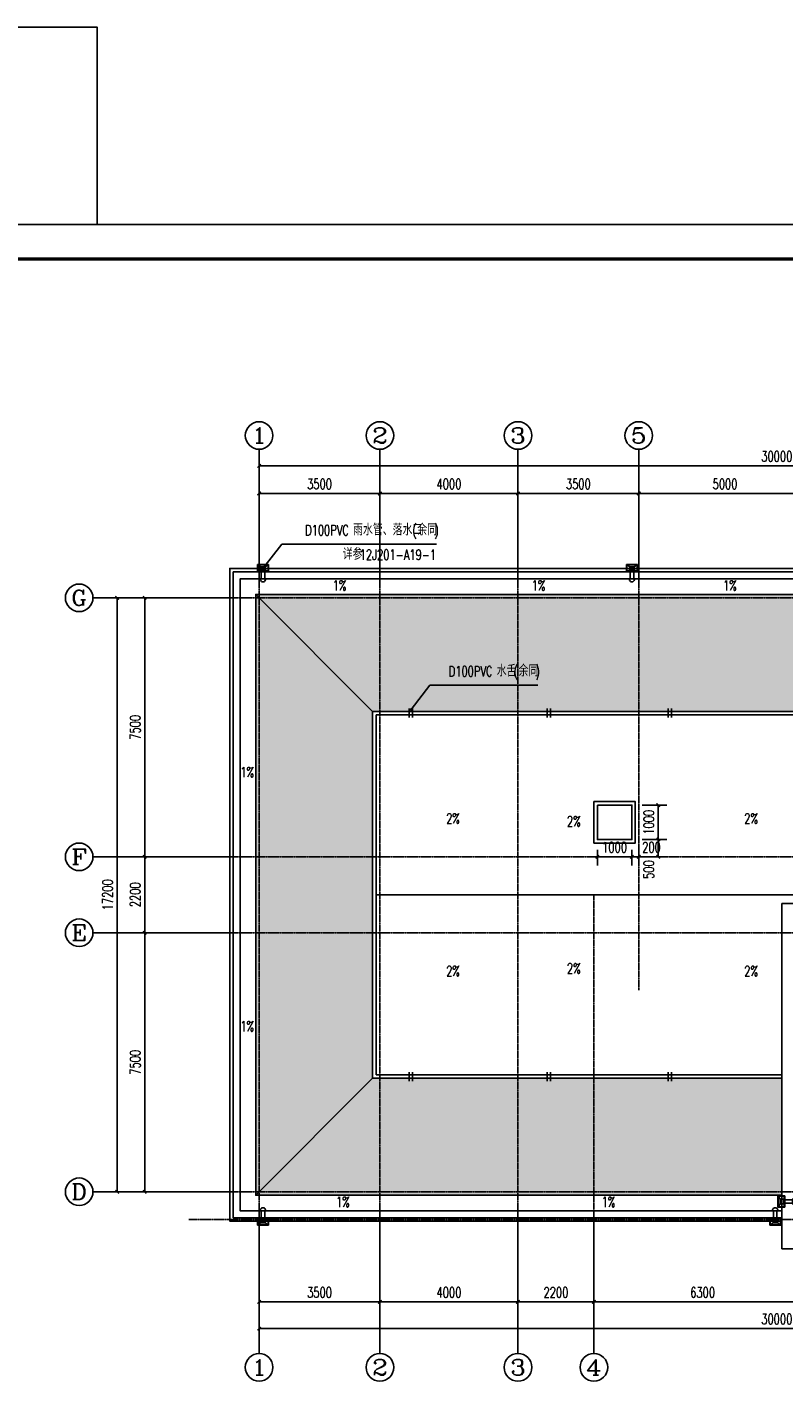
# Model space of a CAD drawing. Header units: inches. Extents: x 224620 to 3435104, y 247406 to 993300.
# Tile 49 of 109: x 269392 to 291310, y 474010 to 513549. Entities that reach past the tile are written whole.
import ezdxf
from ezdxf.enums import TextEntityAlignment as Align

# ---------------------------------------------------------------- set-up
doc = ezdxf.new("R2010")
doc.units = ezdxf.units.IN
doc.header["$MEASUREMENT"] = 0
doc.linetypes.add('CENTER', pattern=[2, 1.25, -0.25, 0.25, -0.25])
for name, color, linetype in [('AXIS', 3, 'Continuous'), ('AXIS_TEXT', 7, 'Continuous'), ('DIM_LEAD', 3, 'Continuous'), ('DIM_SYMB', 3, 'Continuous'), ('DOTE', 1, 'CENTER'), ('PUB_DIM', 3, 'Continuous'), ('PUB_TEXT', 7, 'Continuous'), ('PUB_TITLE', 4, 'Continuous'), ('WALL', 2, 'Continuous'), ('x细线', 135, 'Continuous'), ('水斗', 6, 'Continuous'), ('细线', 135, 'Continuous')]:
    doc.layers.add(name, color=color, linetype=linetype)
doc.styles.add('_TCH_AXIS', font='COMPLEX', dxfattribs={"bigfont": 'GBCBIG'})
doc.styles.add('_TCH_DIM', font='SIMPLEX', dxfattribs={"bigfont": 'GBCBIG'})
doc.styles.add('_TCH_DIM_T3', font='SIMPLEX', dxfattribs={"width": 0.705882, "bigfont": 'GBCBIG'})
doc.styles.add('COMPLEX', font='COMPLEX')
doc.styles.add('DIM_FONT', font='SIMPLEX.shx', dxfattribs={"width": 0.8})
doc.dimstyles.new('_TCH_ARCH&&100', dxfattribs={"dimtxt": 297.5, "dimasz": 100, "dimexe": 250, "dimexo": 300, "dimgap": 126.25, "dimtad": 1, "dimdec": 0, "dimzin": 0, "dimdsep": 46, "dimtxsty": '_TCH_DIM_T3', "dimblk": 'ARCHTICK', "dimcen": 0.09, "dimclrt": 7, "dimazin": 2, "dimtfac": 1, "dimtdec": 0, "dimtix": 1, "dimtmove": 2, "dimatfit": 3, "dimfxl": 1, "dimtolj": 1, "dimtzin": 0, "dimarcsym": 0})
pattern_1 = [(0, (-345339, 131316.6), (647.7, 304.8), [152.4, -127, 177.8, -76.2, 228.6, -101.6]), (0, (-345186.6, 131329.3), (647.7, 304.8), [127, -482.6, 101.6, -152.4]), (0, (-344881.8, 131297.55), (647.7, 304.8), [76.2, -787.4]), (90, (-345339, 131316.6), (-215.9, 304.8), [292.1, -927.1]), (90, (-345186.6, 131316.6), (-215.9, 304.8), [285.75, -933.45]), (90, (-345059.6, 131316.6), (-215.9, 304.8), [266.7, -952.5]), (90, (-344881.8, 131297.55), (-215.9, 304.8), [292.1, -927.1]), (90, (-344805.6, 131297.55), (-215.9, 304.8), [292.1, -927.1]), (90, (-344577, 131316.6), (-215.9, 304.8), [279.4, -939.8])]

# ---------------------------------------------------------------- blocks, each defined once
blk = doc.blocks.new('wrtgtg')
at = {"layer": 'PUB_TITLE'}
blk.add_line((-75296, 53559), (8804, 53559), dxfattribs=at)
blk.add_lwpolyline([(-75296, -5841), (8804, -5841), (8804, 53559), (-75296, 53559)], close=True, dxfattribs=at)
at = {"layer": 'PUB_TITLE', "const_width": 100}
blk.add_lwpolyline([(-72796, -4841), (7804, -4841), (7804, 52559), (-72796, 52559)], close=True, dxfattribs=at)
blk = doc.blocks.new('_L1WAO')
for p, q in [((0, 180), (-320, 180)), ((-320, 180), (-320, 0)), ((-320, 0), (0, 0)), ((-224, 116), (-310, 170)), ((-10, 170), (-310, 170)), ((-310, 170), (-310, 10)), ((-310, 170), (-310, 170)), ((-224, 26), (-310, 10)), ((-310, 10), (-10, 10)), ((-310, 10), (-310, 10)), ((-96, 116), (-224, 116)), ((-224, 116), (-224, 26)), ((-224, 26), (-96, 26)), ((-96, 116), (-10, 170)), ((-96, 26), (-96, 116)), ((-96, 26), (-10, 10)), ((-10, 170), (-10, 170)), ((-10, 10), (-10, 170)), ((-10, 10), (-10, 10)), ((0, 0), (0, 180))]:
    blk.add_line(p, q)
at = {"style": 'DIM_FONT', "width": 0.8, "flags": 9}
for tag in ['XSIZE', 'YSIZE']:
    blk.add_attdef(tag, (0, 0), '', height=0.5, dxfattribs=at)
blk = doc.blocks.new('xcdsf')
at = {"layer": '水斗'}
for p, q in [((151845, -1119066), (151845, -1119386)), ((151856, -1119077), (151856, -1119376)), ((151915, -1119290), (151856, -1119376)), ((151915, -1119162), (151915, -1119290)), ((151915, -1119290), (152015, -1119290)), ((152265, -1119175), (152045, -1119175)), ((152265, -1119275), (152045, -1119275)), ((152245, -1119175), (152065, -1119175)), ((152245, -1119275), (152065, -1119275)), ((152265, -1119177), (152265, -1119277)), ((151845, -1119386), (152045, -1119386)), ((151856, -1119376), (152033, -1119376)), ((151856, -1119376), (151856, -1119376))]:
    blk.add_line(p, q, dxfattribs=at)
at = {"layer": '水斗', "extrusion": (0, 0, -1)}
blk.add_ellipse((152265, -1119227), major_axis=(86.9, 0), ratio=0.900657, start_param=4.712389, end_param=7.853982, dxfattribs=at)
at = {"layer": '水斗', "yscale": 1.110299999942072, "rotation": 90}
blk.add_blockref('_L1WAO', (152045, -1119066), dxfattribs=at)
blk = doc.blocks.new('_ArchTick')
at = {"color": 0, "linetype": 'ByBlock', "const_width": 0.4}
blk.add_lwpolyline([(-0.5, -0.5), (0.5, 0.5)], dxfattribs=at)
blk = doc.blocks.new('*D524')
at = {"layer": 'Defpoints', "color": 0}
for p in [(286910, 490028), (287110, 490028), (287110, 489528)]:
    blk.add_point(p, dxfattribs=at)
at = {"layer": 'PUB_DIM', "color": 0, "lineweight": -2}
for p, q in [((286910, 489528), (286810, 489528)), ((286910, 489728), (286910, 489278)), ((286910, 489528), (287110, 489528)), ((287110, 489728), (287110, 489278)), ((287110, 489528), (287210, 489528))]:
    blk.add_line(p, q, dxfattribs=at)
at = {"layer": 'PUB_DIM', "color": 0, "lineweight": -2, "xscale": 100, "yscale": 100, "zscale": 100}
blk.add_blockref('_ArchTick', (286910, 489528), dxfattribs=at)
at = {"layer": 'PUB_DIM', "color": 0, "lineweight": -2, "xscale": 100, "yscale": 100, "zscale": 100, "rotation": 180}
blk.add_blockref('_ArchTick', (287110, 489528), dxfattribs=at)
at = {"layer": 'PUB_DIM', "color": 7, "insert": (287480, 489803), "char_height": 297.5, "attachment_point": 5, "style": '_TCH_DIM_T3'}
blk.add_mtext('\\A1;200', dxfattribs=at)
blk = doc.blocks.new('*D525')
at = {"layer": 'Defpoints', "color": 0}
for p in [(285910, 490028), (286910, 490028), (286910, 489528)]:
    blk.add_point(p, dxfattribs=at)
at = {"layer": 'PUB_DIM', "color": 0, "lineweight": -2}
for p, q in [((285910, 489728), (285910, 489278)), ((285910, 489528), (286910, 489528)), ((286910, 489728), (286910, 489278))]:
    blk.add_line(p, q, dxfattribs=at)
at = {"layer": 'PUB_DIM', "color": 0, "lineweight": -2, "xscale": 100, "yscale": 100, "zscale": 100, "rotation": 180}
blk.add_blockref('_ArchTick', (285910, 489528), dxfattribs=at)
at = {"layer": 'PUB_DIM', "color": 0, "lineweight": -2, "xscale": 100, "yscale": 100, "zscale": 100}
blk.add_blockref('_ArchTick', (286910, 489528), dxfattribs=at)
at = {"layer": 'PUB_DIM', "color": 7, "insert": (286410, 489803), "char_height": 297.5, "attachment_point": 5, "style": '_TCH_DIM_T3'}
blk.add_mtext('\\A1;1000', dxfattribs=at)
blk = doc.blocks.new('*D526')
at = {"layer": 'Defpoints', "color": 0}
for p in [(286910, 490028), (287676, 490028), (286910, 489528)]:
    blk.add_point(p, dxfattribs=at)
at = {"layer": 'PUB_DIM', "color": 0, "lineweight": -2}
for p, q in [((287210, 490028), (287926, 490028)), ((287676, 489528), (287676, 490028)), ((287210, 489528), (287926, 489528))]:
    blk.add_line(p, q, dxfattribs=at)
at = {"layer": 'PUB_DIM', "color": 0, "lineweight": -2, "xscale": 100, "yscale": 100, "zscale": 100}
for p, rotation in [((287676, 490028), 90), ((287676, 489528), 270)]:
    blk.add_blockref('_ArchTick', p, dxfattribs=dict(at, rotation=rotation))
at = {"layer": 'PUB_DIM', "color": 7, "insert": (287401, 489158), "char_height": 297.5, "attachment_point": 5, "rotation": 90, "style": '_TCH_DIM_T3'}
blk.add_mtext('\\A1;500', dxfattribs=at)
blk = doc.blocks.new('*D527')
at = {"layer": 'Defpoints', "color": 0}
for p in [(286910, 491028), (287676, 491028), (286910, 490028)]:
    blk.add_point(p, dxfattribs=at)
at = {"layer": 'PUB_DIM', "color": 0, "lineweight": -2}
for p, q in [((287210, 491028), (287926, 491028)), ((287676, 490028), (287676, 491028)), ((287210, 490028), (287926, 490028))]:
    blk.add_line(p, q, dxfattribs=at)
at = {"layer": 'PUB_DIM', "color": 0, "lineweight": -2, "xscale": 100, "yscale": 100, "zscale": 100}
for p, rotation in [((287676, 491028), 90), ((287676, 490028), 270)]:
    blk.add_blockref('_ArchTick', p, dxfattribs=dict(at, rotation=rotation))
at = {"layer": 'PUB_DIM', "color": 7, "insert": (287401, 490528), "char_height": 297.5, "attachment_point": 5, "rotation": 90, "style": '_TCH_DIM_T3'}
blk.add_mtext('\\A1;1000', dxfattribs=at)
blk = doc.blocks.new('*D535')
at = {"layer": 'AXIS', "color": 0, "lineweight": -2}
for p, q in [((274995, 487328), (272545, 487328)), ((272795, 479828), (272795, 487328)), ((274995, 479828), (272545, 479828))]:
    blk.add_line(p, q, dxfattribs=at)
at = {"layer": 'Defpoints', "color": 0}
for p in [(272795, 487328), (275295, 487328), (275295, 479828)]:
    blk.add_point(p, dxfattribs=at)
at = {"layer": 'AXIS', "color": 0, "lineweight": -2, "xscale": 100, "yscale": 100, "zscale": 100}
for p, rotation in [((272795, 487328), 90), ((272795, 479828), 270)]:
    blk.add_blockref('_ArchTick', p, dxfattribs=dict(at, rotation=rotation))
at = {"layer": 'AXIS', "color": 7, "insert": (272520, 483578), "char_height": 297.5, "attachment_point": 5, "rotation": 90, "style": '_TCH_DIM_T3'}
blk.add_mtext('\\A1;7500', dxfattribs=at)
blk = doc.blocks.new('*D536')
at = {"layer": 'AXIS', "color": 0, "lineweight": -2}
for p, q in [((274995, 489528), (272545, 489528)), ((272795, 487328), (272795, 489528)), ((274995, 487328), (272545, 487328))]:
    blk.add_line(p, q, dxfattribs=at)
at = {"layer": 'Defpoints', "color": 0}
for p in [(272795, 489528), (275295, 489528), (275295, 487328)]:
    blk.add_point(p, dxfattribs=at)
at = {"layer": 'AXIS', "color": 0, "lineweight": -2, "xscale": 100, "yscale": 100, "zscale": 100}
for p, rotation in [((272795, 489528), 90), ((272795, 487328), 270)]:
    blk.add_blockref('_ArchTick', p, dxfattribs=dict(at, rotation=rotation))
at = {"layer": 'AXIS', "color": 7, "insert": (272520, 488428), "char_height": 297.5, "attachment_point": 5, "rotation": 90, "style": '_TCH_DIM_T3'}
blk.add_mtext('\\A1;2200', dxfattribs=at)
blk = doc.blocks.new('*D537')
at = {"layer": 'AXIS', "color": 0, "lineweight": -2}
for p, q in [((274995, 497028), (272545, 497028)), ((272795, 489528), (272795, 497028)), ((274995, 489528), (272545, 489528))]:
    blk.add_line(p, q, dxfattribs=at)
at = {"layer": 'Defpoints', "color": 0}
for p in [(272795, 497028), (275295, 497028), (275295, 489528)]:
    blk.add_point(p, dxfattribs=at)
at = {"layer": 'AXIS', "color": 0, "lineweight": -2, "xscale": 100, "yscale": 100, "zscale": 100}
for p, rotation in [((272795, 497028), 90), ((272795, 489528), 270)]:
    blk.add_blockref('_ArchTick', p, dxfattribs=dict(at, rotation=rotation))
at = {"layer": 'AXIS', "color": 7, "insert": (272520, 493278), "char_height": 297.5, "attachment_point": 5, "rotation": 90, "style": '_TCH_DIM_T3'}
blk.add_mtext('\\A1;7500', dxfattribs=at)
blk = doc.blocks.new('*D538')
at = {"layer": 'AXIS', "color": 0, "lineweight": -2}
for p, q in [((274695, 497028), (271745, 497028)), ((271995, 479828), (271995, 497028)), ((274695, 479828), (271745, 479828))]:
    blk.add_line(p, q, dxfattribs=at)
at = {"layer": 'Defpoints', "color": 0}
for p in [(271995, 497028), (274995, 497028), (274995, 479828)]:
    blk.add_point(p, dxfattribs=at)
at = {"layer": 'AXIS', "color": 0, "lineweight": -2, "xscale": 100, "yscale": 100, "zscale": 100}
for p, rotation in [((271995, 497028), 90), ((271995, 479828), 270)]:
    blk.add_blockref('_ArchTick', p, dxfattribs=dict(at, rotation=rotation))
at = {"layer": 'AXIS', "color": 7, "insert": (271720, 488428), "char_height": 297.5, "attachment_point": 5, "rotation": 90, "style": '_TCH_DIM_T3'}
blk.add_mtext('\\A1;17200', dxfattribs=at)
blk = doc.blocks.new('*D539')
at = {"layer": 'AXIS', "color": 0, "lineweight": -2}
for p, q in [((276110, 478866), (276110, 475616)), ((306110, 478866), (306110, 475616)), ((276110, 475866), (306110, 475866))]:
    blk.add_line(p, q, dxfattribs=at)
at = {"layer": 'Defpoints', "color": 0}
for p in [(276110, 479166), (306110, 479166), (306110, 475866)]:
    blk.add_point(p, dxfattribs=at)
at = {"layer": 'AXIS', "color": 0, "lineweight": -2, "xscale": 100, "yscale": 100, "zscale": 100, "rotation": 180}
blk.add_blockref('_ArchTick', (276110, 475866), dxfattribs=at)
at = {"layer": 'AXIS', "color": 0, "lineweight": -2, "xscale": 100, "yscale": 100, "zscale": 100}
blk.add_blockref('_ArchTick', (306110, 475866), dxfattribs=at)
at = {"layer": 'AXIS', "color": 7, "insert": (291110, 476141), "char_height": 297.5, "attachment_point": 5, "style": '_TCH_DIM_T3'}
blk.add_mtext('\\A1;30000', dxfattribs=at)
blk = doc.blocks.new('*D540')
at = {"layer": 'Defpoints', "color": 0}
for p in [(276110, 479246), (279610, 479246), (279610, 476639)]:
    blk.add_point(p, dxfattribs=at)
at = {"layer": 'PUB_DIM', "color": 0, "lineweight": -2}
for p, q in [((276110, 478946), (276110, 476389)), ((279610, 478946), (279610, 476389)), ((276110, 476639), (279610, 476639))]:
    blk.add_line(p, q, dxfattribs=at)
at = {"layer": 'PUB_DIM', "color": 0, "lineweight": -2, "xscale": 100, "yscale": 100, "zscale": 100, "rotation": 180}
blk.add_blockref('_ArchTick', (276110, 476639), dxfattribs=at)
at = {"layer": 'PUB_DIM', "color": 0, "lineweight": -2, "xscale": 100, "yscale": 100, "zscale": 100}
blk.add_blockref('_ArchTick', (279610, 476639), dxfattribs=at)
at = {"layer": 'PUB_DIM', "color": 7, "insert": (277860, 476914), "char_height": 297.5, "attachment_point": 5, "style": '_TCH_DIM_T3'}
blk.add_mtext('\\A1;3500', dxfattribs=at)
blk = doc.blocks.new('*D541')
at = {"layer": 'Defpoints', "color": 0}
for p in [(279610, 479246), (283610, 479246), (283610, 476639)]:
    blk.add_point(p, dxfattribs=at)
at = {"layer": 'PUB_DIM', "color": 0, "lineweight": -2}
for p, q in [((279610, 478946), (279610, 476389)), ((283610, 478946), (283610, 476389)), ((279610, 476639), (283610, 476639))]:
    blk.add_line(p, q, dxfattribs=at)
at = {"layer": 'PUB_DIM', "color": 0, "lineweight": -2, "xscale": 100, "yscale": 100, "zscale": 100, "rotation": 180}
blk.add_blockref('_ArchTick', (279610, 476639), dxfattribs=at)
at = {"layer": 'PUB_DIM', "color": 0, "lineweight": -2, "xscale": 100, "yscale": 100, "zscale": 100}
blk.add_blockref('_ArchTick', (283610, 476639), dxfattribs=at)
at = {"layer": 'PUB_DIM', "color": 7, "insert": (281610, 476914), "char_height": 297.5, "attachment_point": 5, "style": '_TCH_DIM_T3'}
blk.add_mtext('\\A1;4000', dxfattribs=at)
blk = doc.blocks.new('*D542')
at = {"layer": 'Defpoints', "color": 0}
for p in [(283610, 479246), (285810, 479246), (285810, 476639)]:
    blk.add_point(p, dxfattribs=at)
at = {"layer": 'PUB_DIM', "color": 0, "lineweight": -2}
for p, q in [((283610, 478946), (283610, 476389)), ((285810, 478946), (285810, 476389)), ((283610, 476639), (285810, 476639))]:
    blk.add_line(p, q, dxfattribs=at)
at = {"layer": 'PUB_DIM', "color": 0, "lineweight": -2, "xscale": 100, "yscale": 100, "zscale": 100, "rotation": 180}
blk.add_blockref('_ArchTick', (283610, 476639), dxfattribs=at)
at = {"layer": 'PUB_DIM', "color": 0, "lineweight": -2, "xscale": 100, "yscale": 100, "zscale": 100}
blk.add_blockref('_ArchTick', (285810, 476639), dxfattribs=at)
at = {"layer": 'PUB_DIM', "color": 7, "insert": (284710, 476914), "char_height": 297.5, "attachment_point": 5, "style": '_TCH_DIM_T3'}
blk.add_mtext('\\A1;2200', dxfattribs=at)
blk = doc.blocks.new('*D543')
at = {"layer": 'Defpoints', "color": 0}
for p in [(285810, 479246), (292110, 479246), (292110, 476639)]:
    blk.add_point(p, dxfattribs=at)
at = {"layer": 'PUB_DIM', "color": 0, "lineweight": -2}
for p, q in [((285810, 478946), (285810, 476389)), ((292110, 478946), (292110, 476389)), ((285810, 476639), (292110, 476639))]:
    blk.add_line(p, q, dxfattribs=at)
at = {"layer": 'PUB_DIM', "color": 0, "lineweight": -2, "xscale": 100, "yscale": 100, "zscale": 100, "rotation": 180}
blk.add_blockref('_ArchTick', (285810, 476639), dxfattribs=at)
at = {"layer": 'PUB_DIM', "color": 0, "lineweight": -2, "xscale": 100, "yscale": 100, "zscale": 100}
blk.add_blockref('_ArchTick', (292110, 476639), dxfattribs=at)
at = {"layer": 'PUB_DIM', "color": 7, "insert": (288960, 476914), "char_height": 297.5, "attachment_point": 5, "style": '_TCH_DIM_T3'}
blk.add_mtext('\\A1;6300', dxfattribs=at)
blk = doc.blocks.new('*D547')
at = {"layer": 'AXIS', "color": 0, "lineweight": -2}
for p, q in [((276110, 499158), (276110, 500299)), ((279610, 499158), (279610, 500299)), ((276110, 500049), (279610, 500049))]:
    blk.add_line(p, q, dxfattribs=at)
at = {"layer": 'Defpoints', "color": 0}
for p in [(279610, 500049), (276110, 498858), (279610, 498858)]:
    blk.add_point(p, dxfattribs=at)
at = {"layer": 'AXIS', "color": 0, "lineweight": -2, "xscale": 100, "yscale": 100, "zscale": 100, "rotation": 180}
blk.add_blockref('_ArchTick', (276110, 500049), dxfattribs=at)
at = {"layer": 'AXIS', "color": 0, "lineweight": -2, "xscale": 100, "yscale": 100, "zscale": 100}
blk.add_blockref('_ArchTick', (279610, 500049), dxfattribs=at)
at = {"layer": 'AXIS', "color": 7, "insert": (277860, 500324), "char_height": 297.5, "attachment_point": 5, "style": '_TCH_DIM_T3'}
blk.add_mtext('\\A1;3500', dxfattribs=at)
blk = doc.blocks.new('*D548')
at = {"layer": 'AXIS', "color": 0, "lineweight": -2}
for p, q in [((279610, 499158), (279610, 500299)), ((283610, 499158), (283610, 500299)), ((279610, 500049), (283610, 500049))]:
    blk.add_line(p, q, dxfattribs=at)
at = {"layer": 'Defpoints', "color": 0}
for p in [(283610, 500049), (279610, 498858), (283610, 498858)]:
    blk.add_point(p, dxfattribs=at)
at = {"layer": 'AXIS', "color": 0, "lineweight": -2, "xscale": 100, "yscale": 100, "zscale": 100, "rotation": 180}
blk.add_blockref('_ArchTick', (279610, 500049), dxfattribs=at)
at = {"layer": 'AXIS', "color": 0, "lineweight": -2, "xscale": 100, "yscale": 100, "zscale": 100}
blk.add_blockref('_ArchTick', (283610, 500049), dxfattribs=at)
at = {"layer": 'AXIS', "color": 7, "insert": (281610, 500324), "char_height": 297.5, "attachment_point": 5, "style": '_TCH_DIM_T3'}
blk.add_mtext('\\A1;4000', dxfattribs=at)
blk = doc.blocks.new('*D549')
at = {"layer": 'AXIS', "color": 0, "lineweight": -2}
for p, q in [((283610, 499158), (283610, 500299)), ((287110, 499158), (287110, 500299)), ((283610, 500049), (287110, 500049))]:
    blk.add_line(p, q, dxfattribs=at)
at = {"layer": 'Defpoints', "color": 0}
for p in [(287110, 500049), (283610, 498858), (287110, 498858)]:
    blk.add_point(p, dxfattribs=at)
at = {"layer": 'AXIS', "color": 0, "lineweight": -2, "xscale": 100, "yscale": 100, "zscale": 100, "rotation": 180}
blk.add_blockref('_ArchTick', (283610, 500049), dxfattribs=at)
at = {"layer": 'AXIS', "color": 0, "lineweight": -2, "xscale": 100, "yscale": 100, "zscale": 100}
blk.add_blockref('_ArchTick', (287110, 500049), dxfattribs=at)
at = {"layer": 'AXIS', "color": 7, "insert": (285360, 500324), "char_height": 297.5, "attachment_point": 5, "style": '_TCH_DIM_T3'}
blk.add_mtext('\\A1;3500', dxfattribs=at)
blk = doc.blocks.new('*D550')
at = {"layer": 'AXIS', "color": 0, "lineweight": -2}
for p, q in [((287110, 499158), (287110, 500299)), ((292110, 499158), (292110, 500299)), ((287110, 500049), (292110, 500049))]:
    blk.add_line(p, q, dxfattribs=at)
at = {"layer": 'Defpoints', "color": 0}
for p in [(292110, 500049), (287110, 498858), (292110, 498858)]:
    blk.add_point(p, dxfattribs=at)
at = {"layer": 'AXIS', "color": 0, "lineweight": -2, "xscale": 100, "yscale": 100, "zscale": 100, "rotation": 180}
blk.add_blockref('_ArchTick', (287110, 500049), dxfattribs=at)
at = {"layer": 'AXIS', "color": 0, "lineweight": -2, "xscale": 100, "yscale": 100, "zscale": 100}
blk.add_blockref('_ArchTick', (292110, 500049), dxfattribs=at)
at = {"layer": 'AXIS', "color": 7, "insert": (289610, 500324), "char_height": 297.5, "attachment_point": 5, "style": '_TCH_DIM_T3'}
blk.add_mtext('\\A1;5000', dxfattribs=at)
blk = doc.blocks.new('*D554')
at = {"layer": 'AXIS', "color": 0, "lineweight": -2}
for p, q in [((276110, 499158), (276110, 501099)), ((306110, 499158), (306110, 501099)), ((276110, 500849), (306110, 500849))]:
    blk.add_line(p, q, dxfattribs=at)
at = {"layer": 'Defpoints', "color": 0}
for p in [(306110, 500849), (276110, 498858), (306110, 498858)]:
    blk.add_point(p, dxfattribs=at)
at = {"layer": 'AXIS', "color": 0, "lineweight": -2, "xscale": 100, "yscale": 100, "zscale": 100, "rotation": 180}
blk.add_blockref('_ArchTick', (276110, 500849), dxfattribs=at)
at = {"layer": 'AXIS', "color": 0, "lineweight": -2, "xscale": 100, "yscale": 100, "zscale": 100}
blk.add_blockref('_ArchTick', (306110, 500849), dxfattribs=at)
at = {"layer": 'AXIS', "color": 7, "insert": (291110, 501124), "char_height": 297.5, "attachment_point": 5, "style": '_TCH_DIM_T3'}
blk.add_mtext('\\A1;30000', dxfattribs=at)
blk = doc.blocks.new('_AXISO')
blk.add_circle((0, 0), 0.5)
at = {"layer": 'AXIS_TEXT', "style": 'COMPLEX', "width": 1.041667}
blk.add_attdef('A', text='', height=0.56, dxfattribs=at).set_placement((-0.25, -0.28), (0.25, -0.28), align=Align.FIT)

msp = doc.modelspace()

# ---------------------------------------------------------------- hatches: boundary and pattern name
at = {"layer": '细线'}
h = msp.add_hatch(dxfattribs=at)
h.set_pattern_fill('AR-RSHKE', color=256, scale=100)
h.set_pattern_definition(pattern_1)
h.paths.add_polyline_path([(306210.4, 497127.6), (276010.4, 497127.6), (279397.7, 493740.3), (302823, 493740.3)])
h = msp.add_hatch(dxfattribs=at)
h.set_pattern_fill('AR-RSHKE', color=256, scale=100)
h.set_pattern_definition(pattern_1)
h.paths.add_polyline_path([(279397.7, 493740.3), (276010.4, 497127.6), (276010.4, 479727.6), (279397.7, 483115)])
h = msp.add_hatch(dxfattribs=at)
h.set_pattern_fill('AR-RSHKE', color=256, scale=100)
h.set_pattern_definition(pattern_1)
h.paths.add_polyline_path([(291260.4, 483115), (279397.7, 483115), (276010.4, 479727.6), (291260.4, 479727.6)])

# ---------------------------------------------------------------- linework, layer by layer
msp.add_lwpolyline([(250809, 507840.1), (271417.2, 507840.1), (271417.2, 513548.7), (250809, 513548.7)], close=True)
at = {"layer": 'AXIS'}
for p, q in [((276110.4, 497328.7), (276110.4, 501328.7)), ((279610.4, 497328.7), (279610.4, 501328.7)), ((283610.4, 497328.7), (283610.4, 501328.7)), ((287110.4, 497328.7), (287110.4, 501328.7)), ((275295.4, 497027.6), (271295.4, 497027.6)), ((275295.4, 489527.6), (271295.4, 489527.6)), ((275295.4, 487327.6), (271295.4, 487327.6)), ((275295.4, 479827.6), (271295.4, 479827.6)), ((276110.4, 479144.2), (276110.4, 475144.2)), ((279610.4, 479144.2), (279610.4, 475144.2)), ((283610.4, 479144.2), (283610.4, 475144.2)), ((285810.4, 479144.2), (285810.4, 475144.2))]:
    msp.add_line(p, q, dxfattribs=at)
at = {"layer": 'DIM_LEAD'}
for p, q in [((276221.9, 497877.6), (276763.4, 498578.1)), ((276763.4, 498578.1), (281253.3, 498578.1)), ((280518, 493794.3), (281059.5, 494494.7)), ((281059.5, 494494.7), (284187, 494494.7))]:
    msp.add_line(p, q, dxfattribs=at)
at = {"layer": 'DIM_LEAD', "const_width": 40}
for points in [[(276209.6, 497861.8, 1), (276234.1, 497893.5, 1)], [(280505.8, 493778.5, 1), (280530.2, 493810.1, 1)]]:
    msp.add_lwpolyline(points, format="xyb", close=True, dxfattribs=at)
at = {"layer": 'DIM_SYMB'}
for points in [[(277904.4, 497354.6, 0, 0, 0), (276787.5, 497354.6, 80, 0, 0), (276487.5, 497354.6, 0, 0, 0)], [(284688.9, 497354.6, 0, 0, 0), (285805.8, 497354.6, 80, 0, 0), (286105.8, 497354.6, 0, 0, 0)], [(289215.2, 497354.6, 0, 0, 0), (288098.3, 497354.6, 80, 0, 0), (287798.3, 497354.6, 0, 0, 0)], [(275764.2, 492467.8, 0, 0, 0), (275764.2, 493584.7, 80, 0, 0), (275764.2, 493884.7, 0, 0, 0)], [(281720.4, 490885.7, 0, 0, 0), (281720.4, 492002.7, 80, 0, 0), (281720.4, 492302.7, 0, 0, 0)], [(285220.4, 490807.1, 0, 0, 0), (285220.4, 491924, 80, 0, 0), (285220.4, 492224, 0, 0, 0)], [(290357.8, 490885.7, 0, 0, 0), (290357.8, 492002.7, 80, 0, 0), (290357.8, 492302.7, 0, 0, 0)], [(281720.4, 485969.5, 0, 0, 0), (281720.4, 484852.6, 80, 0, 0), (281720.4, 484552.6, 0, 0, 0)], [(285220.4, 486048.2, 0, 0, 0), (285220.4, 484931.3, 80, 0, 0), (285220.4, 484631.3, 0, 0, 0)], [(290357.8, 485969.5, 0, 0, 0), (290357.8, 484852.6, 80, 0, 0), (290357.8, 484552.6, 0, 0, 0)], [(275764.2, 484131.4, 0, 0, 0), (275764.2, 483014.5, 80, 0, 0), (275764.2, 482714.5, 0, 0, 0)], [(277999.7, 479504.6, 0, 0, 0), (276882.8, 479504.6, 80, 0, 0), (276582.8, 479504.6, 0, 0, 0)], [(286713, 479504.6, 0, 0, 0), (287829.9, 479504.6, 80, 0, 0), (288129.9, 479504.6, 0, 0, 0)]]:
    msp.add_lwpolyline(points, format="xyseb", dxfattribs=at)
at = {"layer": 'DOTE'}
for p, q in [((276110.4, 498858), (276110.4, 478827.6)), ((279610.4, 498858), (279610.4, 478827.6)), ((283610.4, 498858), (283610.4, 478827.6)), ((287110.4, 498858), (287110.4, 485664.2)), ((274077.8, 497027.6), (307911.4, 497027.6)), ((274077.8, 489527.6), (307911.4, 489527.6)), ((285810.4, 488449.7), (285810.4, 478827.6)), ((274077.8, 487327.6), (307911.4, 487327.6)), ((274077.8, 479827.6), (307911.4, 479827.6)), ((274077.8, 479027.6), (307911.4, 479027.6))]:
    msp.add_line(p, q, dxfattribs=at)
at = {"layer": 'WALL'}
for p, q in [((279397.7, 493740.3), (276010.4, 497127.6)), ((302823, 493740.3), (279397.7, 493740.3)), ((279397.7, 483115), (279397.7, 493740.3)), ((302723, 493640.3), (279497.7, 493640.3)), ((279497.7, 483215), (279497.7, 493640.3)), ((291260.4, 483215), (279497.7, 483215)), ((279397.7, 483115), (276010.4, 479727.6)), ((291260.4, 483115), (279397.7, 483115))]:
    msp.add_line(p, q, dxfattribs=at)
for points in [[(291260.4, 478977.6), (275260.4, 478977.6), (275260.4, 497877.6), (306960.4, 497877.6), (306960.4, 478977.6), (299960.4, 478977.6)], [(291260.4, 479077.6), (275360.4, 479077.6), (275360.4, 497777.6), (306860.4, 497777.6), (306860.4, 479077.6), (299960.4, 479077.6)], [(291260.4, 479727.6), (276010.4, 479727.6), (276010.4, 497127.6), (306210.4, 497127.6), (306210.4, 479727.6), (299960.4, 479727.6)], [(285810.4, 491127.6), (285810.4, 489927.6), (287010.4, 489927.6), (287010.4, 491127.6), (285810.4, 491127.6)]]:
    msp.add_lwpolyline(points, dxfattribs=at)
for points in [[(285910.4, 491027.6), (285910.4, 490027.6), (286910.4, 490027.6), (286910.4, 491027.6)], [(291260.4, 488177.6), (299960.4, 488177.6), (299960.4, 478177.6), (291260.4, 478177.6)]]:
    msp.add_lwpolyline(points, close=True, dxfattribs=at)
at = {"layer": 'x细线'}
for p, q in [((280457, 493566.7), (280457, 493823.7)), ((280557, 493566.7), (280557, 493823.7)), ((284457, 493566.7), (284457, 493823.7)), ((284557, 493566.7), (284557, 493823.7)), ((287962.7, 493566.7), (287962.7, 493823.7)), ((288062.7, 493566.7), (288062.7, 493823.7)), ((279497.7, 488427.6), (302723, 488427.6)), ((280457, 483288.6), (280457, 483031.6)), ((280557, 483288.6), (280557, 483031.6)), ((284457, 483288.6), (284457, 483031.6)), ((284557, 483288.6), (284557, 483031.6)), ((287962.7, 483288.6), (287962.7, 483031.6)), ((288062.7, 483288.6), (288062.7, 483031.6))]:
    msp.add_line(p, q, dxfattribs=at)
msp.add_lwpolyline([(291260.4, 479277.6), (275560.4, 479277.6), (275560.4, 497577.6), (306660.4, 497577.6), (306660.4, 479277.6), (299960.4, 479277.6)], dxfattribs=at)

# ---------------------------------------------------------------- block references
msp.add_blockref('wrtgtg', (326104.7, 454281.3))
at = {"layer": 'AXIS'}
ref = msp.add_blockref('_AXISO', (276110.4, 501728.7), dxfattribs=dict(at, xscale=800, yscale=800, zscale=800))
ref.add_attrib('A', '1', dxfattribs={"layer": 'AXIS_TEXT', "height": 452.5, "style": '_TCH_AXIS', "width": 4.2}).set_placement((275884.1, 501502.4), (276336.6, 501502.4), align=Align.FIT)
ref = msp.add_blockref('_AXISO', (279610.4, 501728.7), dxfattribs=dict(at, xscale=800, yscale=800, zscale=800))
ref.add_attrib('A', '2', dxfattribs={"layer": 'AXIS_TEXT', "height": 452.5, "style": '_TCH_AXIS', "width": 1.5}).set_placement((279384.1, 501502.4), (279836.6, 501502.4), align=Align.FIT)
ref = msp.add_blockref('_AXISO', (283610.4, 501728.7), dxfattribs=dict(at, xscale=800, yscale=800, zscale=800))
ref.add_attrib('A', '3', dxfattribs={"layer": 'AXIS_TEXT', "height": 452.5, "style": '_TCH_AXIS', "width": 1.5}).set_placement((283384.1, 501502.4), (283836.6, 501502.4), align=Align.FIT)
ref = msp.add_blockref('_AXISO', (287110.4, 501728.7), dxfattribs=dict(at, xscale=800, yscale=800, zscale=800))
ref.add_attrib('A', '5', dxfattribs={"layer": 'AXIS_TEXT', "height": 452.5, "style": '_TCH_AXIS', "width": 1.5}).set_placement((286884.1, 501502.4), (287336.6, 501502.4), align=Align.FIT)
ref = msp.add_blockref('_AXISO', (270895.4, 497027.6), dxfattribs=dict(at, xscale=800, yscale=800, zscale=800))
ref.add_attrib('A', 'G', dxfattribs={"layer": 'AXIS_TEXT', "height": 452.5, "style": '_TCH_AXIS', "width": 1.4}).set_placement((270669.1, 496801.4), (271121.6, 496801.4), align=Align.FIT)
ref = msp.add_blockref('_AXISO', (270895.4, 489527.6), dxfattribs=dict(at, xscale=800, yscale=800, zscale=800))
ref.add_attrib('A', 'F', dxfattribs={"layer": 'AXIS_TEXT', "height": 452.5, "style": '_TCH_AXIS', "width": 1.615385}).set_placement((270669.1, 489301.4), (271121.6, 489301.4), align=Align.FIT)
ref = msp.add_blockref('_AXISO', (270895.4, 487327.6), dxfattribs=dict(at, xscale=800, yscale=800, zscale=800))
ref.add_attrib('A', 'E', dxfattribs={"layer": 'AXIS_TEXT', "height": 452.5, "style": '_TCH_AXIS', "width": 1.615385}).set_placement((270669.1, 487101.4), (271121.6, 487101.4), align=Align.FIT)
ref = msp.add_blockref('_AXISO', (270895.4, 479827.6), dxfattribs=dict(at, xscale=800, yscale=800, zscale=800))
ref.add_attrib('A', 'D', dxfattribs={"layer": 'AXIS_TEXT', "height": 452.5, "style": '_TCH_AXIS', "width": 1.5}).set_placement((270669.1, 479601.4), (271121.6, 479601.4), align=Align.FIT)
ref = msp.add_blockref('_AXISO', (276110.4, 474744.2), dxfattribs=dict(at, xscale=800, yscale=800, zscale=800))
ref.add_attrib('A', '1', dxfattribs={"layer": 'AXIS_TEXT', "height": 452.5, "style": '_TCH_AXIS', "width": 4.2}).set_placement((275884.1, 474517.9), (276336.6, 474517.9), align=Align.FIT)
ref = msp.add_blockref('_AXISO', (279610.4, 474744.2), dxfattribs=dict(at, xscale=800, yscale=800, zscale=800))
ref.add_attrib('A', '2', dxfattribs={"layer": 'AXIS_TEXT', "height": 452.5, "style": '_TCH_AXIS', "width": 1.5}).set_placement((279384.1, 474517.9), (279836.6, 474517.9), align=Align.FIT)
ref = msp.add_blockref('_AXISO', (283610.4, 474744.2), dxfattribs=dict(at, xscale=800, yscale=800, zscale=800))
ref.add_attrib('A', '3', dxfattribs={"layer": 'AXIS_TEXT', "height": 452.5, "style": '_TCH_AXIS', "width": 1.5}).set_placement((283384.1, 474517.9), (283836.6, 474517.9), align=Align.FIT)
ref = msp.add_blockref('_AXISO', (285810.4, 474744.2), dxfattribs=dict(at, xscale=800, yscale=800, zscale=800))
ref.add_attrib('A', '4', dxfattribs={"layer": 'AXIS_TEXT', "height": 452.5, "style": '_TCH_AXIS', "width": 1.4}).set_placement((285584.1, 474517.9), (286036.6, 474517.9), align=Align.FIT)
at = {"layer": '水斗', "rotation": 270}
for p in [(1395448.9, 649842.2), (1406140.8, 649842.2)]:
    msp.add_blockref('xcdsf', p, dxfattribs=at)
at = {"layer": '水斗', "xscale": -1}
for p, rotation in [((139295.8, -639679.5), 180), ((1395448.9, 327013.1), 270), ((1410290.1, 327013.1), 270)]:
    msp.add_blockref('xcdsf', p, dxfattribs=dict(at, rotation=rotation))

# ---------------------------------------------------------------- texts
at = {"layer": 'PUB_TEXT', "style": '_TCH_DIM', "width": 0.705882}
for s, p in [('D100PVC', (277441.6, 498834)), ('(', (280551.8, 498834)), (')', (281183.3, 498834)), ('12J201-A19-1', (279023.3, 498128)), ('1%%%', (278244.1, 497235.1)), ('1%%%', (284009.1, 497235.1)), ('1%%%', (289554.9, 497235.1)), ('D100PVC', (281604.1, 494750.6)), ('(', (283485.5, 494750.6)), (')', (284117, 494750.6)), ('1%%%', (275565, 491830.6)), ('2%%%', (281530.4, 490488.1)), ('2%%%', (285030.4, 490409.5)), ('2%%%', (290167.8, 490488.1)), ('2%%%', (281530.4, 486069.6)), ('2%%%', (285030.4, 486148.3)), ('2%%%', (290167.8, 486069.6)), ('1%%%', (275565, 484471.1)), ('1%%%', (278339.5, 479385.1)), ('1%%%', (286033.3, 479385.1))]:
    msp.add_text(s, height=297.5, dxfattribs=at).set_placement(p)
at = {"layer": 'PUB_TEXT', "style": '_TCH_DIM'}
for s, p in [('雨水管、落水口', (278831.6, 498834)), ('余同', (280691.8, 498834)), ('详参', (278531.8, 498128)), ('水舌', (282994.1, 494750.6)), ('余同', (283625.5, 494750.6))]:
    msp.add_text(s, height=337.59, dxfattribs=at).set_placement(p)

# ---------------------------------------------------------------- dimensions: what is measured, and where the dimension line sits
at = {"layer": 'AXIS'}
for p1, p2, distance, picture, middle in [((276110.4, 498858), (306110.4, 498858), 1990.6, '*D554', (291110.4, 501123.7)), ((276110.4, 498858), (279610.4, 498858), 1190.6, '*D547', (277860.4, 500323.7)), ((279610.4, 498858), (283610.4, 498858), 1190.6, '*D548', (281610.4, 500323.7)), ((283610.4, 498858), (287110.4, 498858), 1190.6, '*D549', (285360.4, 500323.7)), ((287110.4, 498858), (292110.4, 498858), 1190.6, '*D550', (289610.4, 500323.7)), ((274995.4, 479827.6), (274995.4, 497027.6), 3000, '*D538', (271720.4, 488427.6)), ((275295.4, 489527.6), (275295.4, 497027.6), 2500, '*D537', (272520.4, 493277.6)), ((275295.4, 487327.6), (275295.4, 489527.6), 2500, '*D536', (272520.4, 488427.6)), ((275295.4, 479827.6), (275295.4, 487327.6), 2500, '*D535', (272520.4, 483577.6)), ((276110.4, 479166.1), (306110.4, 479166.1), -3300, '*D539', (291110.4, 476141.1))]:
    dim = msp.add_aligned_dim(p1=p1, p2=p2, distance=distance, dimstyle='_TCH_ARCH&&100', dxfattribs=at)
    dim.commit()
    dim.dimension.update_dxf_attribs({"geometry": picture, "text_midpoint": middle})
at = {"layer": 'PUB_DIM'}
for p1, p2, distance, picture, middle in [((286910.4, 490027.6), (286910.4, 491027.6), -765.8, '*D527', (287401.1, 490527.6)), ((285910.4, 490027.6), (286910.4, 490027.6), -500, '*D525', (286410.4, 489802.6)), ((276110.4, 479246.2), (279610.4, 479246.2), -2606.8, '*D540', (277860.4, 476914.4)), ((279610.4, 479246.2), (283610.4, 479246.2), -2606.8, '*D541', (281610.4, 476914.4)), ((283610.4, 479246.2), (285810.4, 479246.2), -2606.8, '*D542', (284710.4, 476914.4)), ((285810.4, 479246.2), (292110.4, 479246.2), -2606.8, '*D543', (288960.4, 476914.4))]:
    dim = msp.add_aligned_dim(p1=p1, p2=p2, distance=distance, dimstyle='_TCH_ARCH&&100', dxfattribs=at)
    dim.commit()
    dim.dimension.update_dxf_attribs({"geometry": picture, "text_midpoint": middle})
for base, p1, p2, angle, picture, middle in [((287110.4, 489527.6), (286910.4, 490027.6), (287110.4, 490027.6), 0, '*D524', (287480.4, 489802.6)), ((287676.1, 490027.6), (286910.4, 489527.6), (286910.4, 490027.6), 90, '*D526', (287401.1, 489157.6))]:
    dim = msp.add_linear_dim(base=base, p1=p1, p2=p2, angle=angle, dimstyle='_TCH_ARCH&&100', dxfattribs=at)
    dim.commit()
    dim.dimension.update_dxf_attribs({"geometry": picture, "text_midpoint": middle, "dimtype": 161})

doc.saveas('drawing.dxf')
